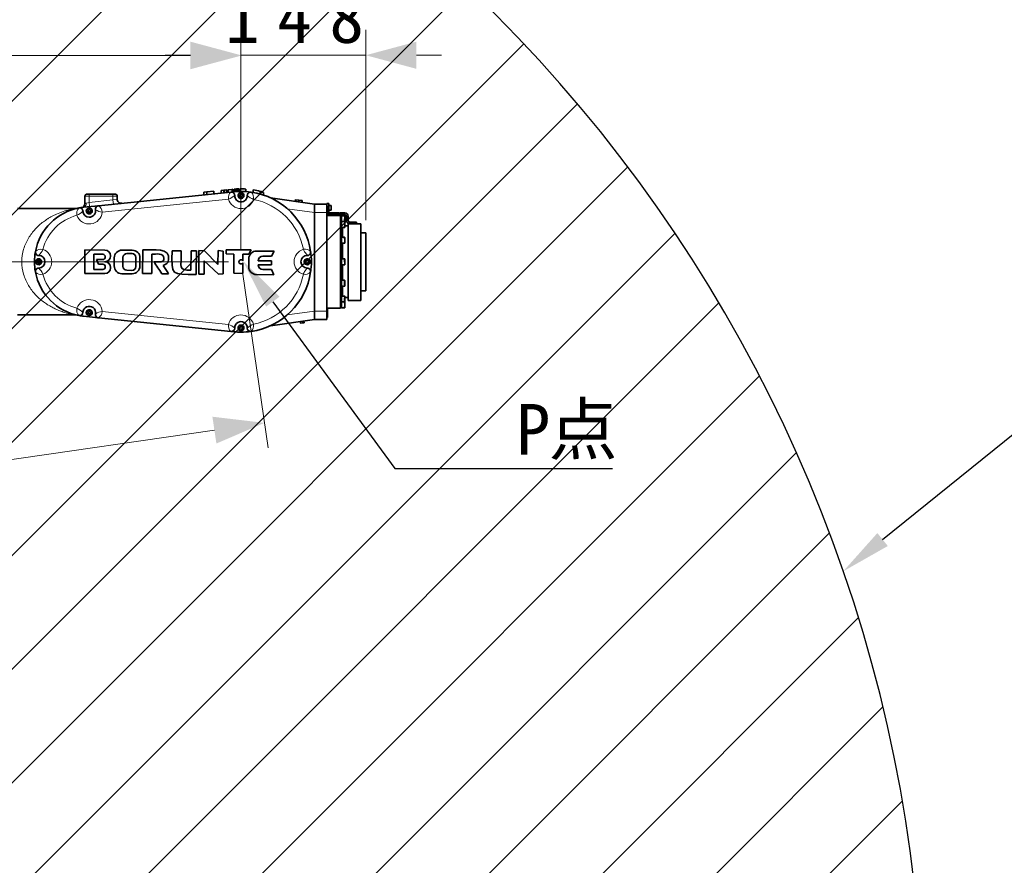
# Model space of a CAD drawing. Header units: millimetres. Extents: x 174 to 8746, y 150 to 6154.
# Tile 28 of 49: x 2796 to 3964, y 3902 to 4905. Entities that reach past the tile are written whole.
import ezdxf
from ezdxf import colors
from ezdxf.entities.mleader import LeaderData, LeaderLine
from ezdxf.math import Vec2, Vec3

# ---------------------------------------------------------------- set-up
doc = ezdxf.new("R2010")
doc.units = ezdxf.units.MM
doc.header["$MEASUREMENT"] = 0
doc.layers.add('图层0000', color=7, linetype='Continuous', lineweight=25)
doc.layers.add('图层1', color=7, linetype='Continuous', lineweight=35)
doc.dimstyles.new('线性样式 (GB)', dxfattribs={"dimtxt": 2, "dimasz": 2, "dimexe": 1, "dimexo": 0.5, "dimgap": 0.5, "dimtad": 1, "dimdsep": 46, "dimcen": -2.127267, "dimclrd": 7, "dimclre": 7, "dimclrt": 7, "dimadec": 0, "dimazin": 0, "dimtfac": 0.7, "dimtmove": 0, "dimatfit": 1, "dimfxl": 1, "dimfrac": 2, "dimtolj": 1, "dimtzin": 0, "dimlwd": 18, "dimlwe": 18, "dimarcsym": 0})

# ---------------------------------------------------------------- blocks, each defined once
blk = doc.blocks.new('DimBlk2721')
at = {"layer": '图层0000', "color": 7, "linetype": 'Continuous', "lineweight": 18}
for p, q in [((2128.4, 4497), (2128.4, 4891.9)), ((3058.9, 4632.5), (3058.9, 4891.9)), ((2188.4, 4861.9), (2998.9, 4861.9))]:
    blk.add_line(p, q, dxfattribs=at)
at = {"layer": '图层0000', "color": 7, "linetype": 'Continuous', "lineweight": -3}
for points in [[(2188.4, 4878), (2128.4, 4861.9), (2188.4, 4845.8)], [(2998.9, 4845.8), (3058.9, 4861.9), (2998.9, 4878)]]:
    blk.add_solid(points, dxfattribs=at)
at = {"layer": '图层0000', "color": 7, "linetype": 'Continuous', "lineweight": 18, "insert": (2438.6, 4875.6), "char_height": 60, "attachment_point": 8, "line_spacing_factor": 1.2}
blk.add_mtext('\\T1.375000;\\W1;\\FSimSun|b0|i0;930.5', dxfattribs=at)
blk = doc.blocks.new('DimBlk2722')
at = {"layer": '图层0000', "color": 7, "linetype": 'Continuous', "lineweight": 18}
for p, q in [((3058.9, 4632.5), (3058.9, 4892.4)), ((3206.9, 4667), (3206.9, 4892.4)), ((2998.9, 4862.4), (2968.9, 4862.4)), ((3206.9, 4862.4), (3058.9, 4862.4)), ((3266.9, 4862.4), (3296.9, 4862.4))]:
    blk.add_line(p, q, dxfattribs=at)
at = {"layer": '图层0000', "color": 7, "linetype": 'Continuous', "lineweight": -3}
for points in [[(2998.9, 4846.3), (3058.9, 4862.4), (2998.9, 4878.5)], [(3266.9, 4878.5), (3206.9, 4862.4), (3266.9, 4846.3)]]:
    blk.add_solid(points, dxfattribs=at)
at = {"layer": '图层0000', "color": 7, "linetype": 'Continuous', "lineweight": 18, "insert": (3132.9, 4876.1), "char_height": 60, "attachment_point": 8, "line_spacing_factor": 1.2}
blk.add_mtext('\\T1.515625;\\W1;\\FSimSun|b0|i0;148', dxfattribs=at)
blk = doc.blocks.new('DimBlk2723')
at = {"layer": '图层0000', "color": 7, "linetype": 'Continuous', "lineweight": 18}
for p, q in [((1476.3, 4677.5), (1476.3, 4774.6)), ((3043.9, 4617.5), (1446.3, 4617.5)), ((1476.3, 4617.5), (1476.3, 4482)), ((2113.4, 4482), (1446.3, 4482)), ((1476.3, 4422), (1476.3, 4392))]:
    blk.add_line(p, q, dxfattribs=at)
at = {"layer": '图层0000', "color": 7, "linetype": 'Continuous', "lineweight": -3}
for points in [[(1460.3, 4677.5), (1476.3, 4617.5), (1492.4, 4677.5)], [(1492.4, 4422), (1476.3, 4482), (1460.3, 4422)]]:
    blk.add_solid(points, dxfattribs=at)
at = {"layer": '图层0000', "color": 7, "linetype": 'Continuous', "lineweight": 18, "insert": (1462.7, 4615.5), "char_height": 60, "attachment_point": 8, "rotation": 90, "line_spacing_factor": 1.2}
blk.add_mtext('\\T1.328125;\\W1;\\FSimSun|b0|i0;135.5', dxfattribs=at)
blk = doc.blocks.new('DimBlk2724')
at = {"layer": '图层0000', "color": 7, "linetype": 'Continuous', "lineweight": 18}
for p, q in [((3061.1, 4602.6), (3091, 4396.8)), ((2130.6, 4467.1), (2160.5, 4261.3)), ((2215.6, 4299.6), (3027.3, 4417.8))]:
    blk.add_line(p, q, dxfattribs=at)
at = {"layer": '图层0000', "color": 7, "linetype": 'Continuous', "lineweight": -3}
for points in [[(3029.7, 4401.9), (3086.7, 4426.4), (3025, 4433.7)], [(2213.3, 4315.5), (2156.2, 4290.9), (2217.9, 4283.7)]]:
    blk.add_solid(points, dxfattribs=at)
at = {"layer": '图层0000', "color": 7, "linetype": 'Continuous', "lineweight": 18, "insert": (2564.8, 4364.2), "char_height": 60, "attachment_point": 8, "rotation": 8.2852, "line_spacing_factor": 1.2}
blk.add_mtext('\\T1.390625;\\W1;\\FSimSun|b0|i0;940.31', dxfattribs=at)

msp = doc.modelspace()

# ---------------------------------------------------------------- hatches: boundary and pattern name
at = {"layer": '图层0000', "linetype": 'Continuous', "lineweight": -3}
h = msp.add_hatch(dxfattribs=at)
h.set_pattern_fill('ANSI31', color=256, scale=95.25, style=0, pattern_type=2)
h.set_pattern_definition([(45, (0, 0), (-67.3519, 67.3519), [])])
edge = h.paths.add_edge_path(flags=16)
edge.add_arc((2928.394, 3681.96), 940.31, 261.127489, 360)
edge.add_arc((2128.394, 3681.96), 1740.31, 0, 160)
edge.add_arc((1376.64, 3955.576), 940.31, 23.285228, 160)
edge.add_arc((2128.394, 3681.96), 654.97, 0, 80.157033)
edge.add_line((2783.364, 3681.96), (2783.364, 2752.901))

# ---------------------------------------------------------------- linework, layer by layer
at = {"layer": '图层0000', "color": 251, "linetype": 'Continuous', "lineweight": 18}
for p, q in [((2878.752, 4695.46), (2873.752, 4695.46)), ((2878.752, 4697.46), (2878.752, 4695.46)), ((2878.752, 4687.818), (2878.752, 4695.46)), ((2907.037, 4695.46), (2878.752, 4695.46)), ((2907.037, 4697.46), (2907.037, 4695.46)), ((2907.037, 4690.74), (2907.037, 4695.46)), ((2912.037, 4695.46), (2907.037, 4695.46)), ((3053.88, 4703.814), (3053.88, 4700.809)), ((3056.317, 4698.02), (3056.161, 4698.145)), ((2875.226, 4687.089), (2878.752, 4687.818)), ((2878.752, 4687.818), (2907.037, 4690.74)), ((2879.266, 4682.844), (2878.752, 4687.818)), ((2894.329, 4676.358), (3043.958, 4691.818)), ((2907.037, 4690.74), (2912.036, 4691.773)), ((2907.55, 4685.767), (2907.037, 4690.74)), ((3161.194, 4683.46), (3162.894, 4683.459)), ((3161.194, 4678.46), (3161.194, 4683.46)), ((2877.124, 4680.564), (2877.016, 4680.733)), ((3113.764, 4680.401), (3145.894, 4675.86)), ((3145.894, 4675.96), (3160.894, 4675.96)), ((3161.194, 4673.46), (3161.194, 4678.46)), ((3161.494, 4679.46), (3162.894, 4679.46)), ((3172.894, 4673.46), (3172.894, 4675.46)), ((3176.394, 4672.46), (3176.394, 4562.46)), ((3177.894, 4675.46), (3177.894, 4673.46)), ((3181.794, 4668.46), (3181.794, 4671.96)), ((3176.894, 4668.46), (3177.994, 4668.46)), ((3181.794, 4659.877), (3181.794, 4664.658)), ((3189.894, 4664.46), (3189.894, 4662.46)), ((3193.894, 4662.46), (3193.894, 4664.46)), ((3176.894, 4659.977), (3177.994, 4659.977)), ((3176.894, 4640.102), (3177.994, 4640.102)), ((3181.794, 4639.929), (3181.794, 4644.71)), ((2798.894, 4617.46), (2813.894, 4617.46)), ((3139.455, 4620.037), (3139.58, 4620.193)), ((3181.794, 4613.96), (3181.794, 4617.46)), ((3181.794, 4588.46), (3181.794, 4590.21)), ((3181.794, 4569.792), (3181.794, 4570.261)), ((2877.357, 4560.06), (2877.264, 4560.237)), ((3043.958, 4543.101), (2894.329, 4558.561)), ((3145.894, 4559.059), (3113.764, 4554.518)), ((3145.894, 4558.96), (3160.894, 4558.96)), ((3161.194, 4556.469), (3161.194, 4561.469)), ((3161.194, 4551.469), (3161.194, 4556.469)), ((3129.641, 4544.643), (3129.361, 4546.623)), ((3129.796, 4544.665), (3129.516, 4546.645)), ((3131.551, 4546.933), (3131.831, 4544.952)), ((3061.472, 4536.899), (3061.628, 4536.774))]:
    msp.add_line(p, q, dxfattribs=at)
at = {"layer": '图层0000', "color": 7}
msp.add_arc((2128.394, 3681.96), 1740.31, 0, 160, dxfattribs=at)
at = {"layer": '图层0000', "color": 251, "linetype": 'Continuous', "lineweight": 18}
for centre, radius, start, end in [((3053.172, 4693.205), 9.318, 131.598789, 188.560862), ((3039.136, 4708.758), 17.613, 285.889391, 314.114502), ((3080.972, 4711.262), 21.058, 226.187811, 249.899835), ((3064.672, 4693.314), 9.245, 348.598967, 47.049031), ((2870.97, 4686.268), 4.335, 286.676444, 10.920291), ((2878.982, 4668.909), 18.563, 101.672056, 106.361976), ((2877.756, 4673.188), 14.113, 105.274418, 106.481425), ((2885.229, 4676.042), 9.105, 1.990821, 60.037633), ((3058.894, 4695.96), 15.5, 195.496745, 343.228045), ((3058.893, 4617.458), 75.502, 11.337081, 78.662916), ((2878.949, 4617.405), 57.075, 104.874749, 165.019679), ((2873.048, 4674.891), 9.054, 134.977867, 194.871418), ((2855.738, 4692.438), 21.636, 293.304025, 316.374519), ((2878.894, 4677.78), 15.5, 199.651342, 354.735833), ((2895.607, 4692.882), 16.574, 235.668004, 265.577562), ((2821.594, 4623.213), 9.217, 76.063126, 135.148215), ((2802.811, 4641.093), 22.824, 315.019658, 336.955372), ((2818.894, 4617.46), 15.5, 288.488681, 71.495034), ((3137.394, 4617.46), 15.5, 106.772088, 253.228274), ((3134.75, 4623.239), 9.244, 42.945847, 101.40626), ((2821.595, 4611.71), 9.22, 224.862627, 283.898902), ((2803.17, 4594.096), 22.38, 22.778785, 45.142071), ((2878.96, 4617.531), 57.095, 194.99422, 255.118736), ((3058.893, 4617.461), 75.502, 281.337074, 348.662991), ((3134.706, 4611.818), 9.37, 259.02529, 316.621165), ((2878.894, 4557.139), 15.5, 5.26521, 160.347729), ((2873.048, 4560.028), 9.054, 165.12965, 225.021247), ((2855.774, 4542.532), 21.574, 43.592418, 66.729406), ((2895.269, 4542.998), 15.592, 93.456902, 125.297487), ((2885.229, 4558.878), 9.105, 299.962369, 358.009173), ((3058.894, 4538.96), 15.5, 16.771965, 164.503259), ((3080.949, 4523.694), 21.015, 110.075506, 133.836868), ((3064.672, 4541.605), 9.246, 312.951088, 11.400931), ((3053.172, 4541.714), 9.318, 171.439143, 228.40121), ((3039.122, 4526.138), 17.639, 45.906866, 74.089248)]:
    msp.add_arc(centre, radius, start, end, dxfattribs=at)
for points, knots in [([(2861.118, 4680.46), (2861.118, 4680.46), (2859.414, 4680.175), (2853.819, 4678.87), (2850.988, 4678.075), (2845.084, 4676.074), (2842.711, 4675.139), (2840.07, 4673.956), (2840.064, 4673.953), (2837.919, 4672.991), (2836.162, 4672.101), (2834.783, 4671.365), (2834.782, 4671.364), (2832.886, 4670.352), (2831.028, 4669.254), (2829.573, 4668.334), (2827.764, 4667.19), (2825.984, 4665.952), (2824.493, 4664.835), (2822.736, 4663.518), (2821.239, 4662.299), (2817.921, 4659.338), (2816.491, 4657.945), (2813.387, 4654.608), (2812.055, 4653.033), (2809.229, 4649.301), (2808.03, 4647.532), (2805.568, 4643.397), (2804.541, 4641.425), (2802.547, 4636.909), (2801.743, 4634.728), (2799.625, 4627.484), (2798.894, 4622.5), (2798.894, 4617.46)], [0.000000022, 0.000000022, 0.000000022, 0.000000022, 0.023376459, 0.031188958, 0.054626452, 0.054687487, 0.078063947, 0.078063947, 0.078124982, 0.078124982, 0.093719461, 0.093719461, 0.093749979, 0.093749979, 0.10931394, 0.109374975, 0.109374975, 0.124877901, 0.124999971, 0.124999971, 0.140624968, 0.140624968, 0.156249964, 0.156249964, 0.171874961, 0.171874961, 0.187499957, 0.187499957, 0.203124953, 0.203124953, 0.21874995, 0.21874995, 0.249999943, 0.249999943, 0.249999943, 0.249999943]), ([(3137.501, 4624.959), (3137.501, 4624.959), (3136.797, 4626.757), (3133.351, 4630.138), (3132.922, 4632.3)], [0, 0, 0, 0, 0.45407927, 1, 1, 1, 1]), ([(2861.118, 4554.46), (2861.118, 4554.46), (2859.416, 4554.744), (2853.819, 4556.05), (2850.99, 4556.843), (2847.047, 4558.18), (2846.417, 4558.401), (2845.33, 4558.806), (2844.606, 4559.076), (2842.563, 4559.874), (2841.059, 4560.52), (2838.058, 4561.865), (2836.304, 4562.743), (2834.79, 4563.551), (2834.786, 4563.553), (2832.886, 4564.567), (2831.028, 4565.665), (2829.573, 4566.585), (2827.764, 4567.73), (2825.984, 4568.967), (2824.493, 4570.084), (2822.736, 4571.401), (2821.239, 4572.62), (2817.921, 4575.582), (2816.491, 4576.974), (2813.387, 4580.311), (2812.055, 4581.886), (2809.229, 4585.619), (2808.03, 4587.387), (2805.568, 4591.522), (2804.541, 4593.494), (2802.547, 4598.01), (2801.743, 4600.191), (2799.625, 4607.435), (2798.894, 4612.419), (2798.894, 4617.46)], [0, 0, 0, 0, 0.023376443, 0.031188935, 0.054626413, 0.054687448, 0.062469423, 0.06249994, 0.06249994, 0.070312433, 0.078124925, 0.078124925, 0.093688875, 0.093688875, 0.093749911, 0.093749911, 0.109313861, 0.109374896, 0.109374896, 0.124877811, 0.124999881, 0.124999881, 0.140624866, 0.140624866, 0.156249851, 0.156249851, 0.171874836, 0.171874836, 0.187499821, 0.187499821, 0.203124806, 0.203124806, 0.218749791, 0.218749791, 0.249999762, 0.249999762, 0.249999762, 0.249999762]), ([(3137.501, 4609.96), (3137.501, 4609.961), (3137.142, 4609.062), (3134.956, 4606.698), (3133.726, 4605.248), (3133.066, 4603.223), (3132.967, 4602.894), (3132.886, 4602.686), (3132.922, 4602.619)], [0, 0, 0, 0, 0.5, 0.5, 0.93554687, 0.93554687, 0.99169922, 1, 1, 1, 1])]:
    msp.add_open_spline(points, degree=3, knots=knots, dxfattribs=at)
for points, weights in [([(3161.194, 4673.45), (3161.194, 4673.45), (3161.194, 4673.46)], [1, 0.987433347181, 0.975945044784]), ([(3161.194, 4551.46), (3161.194, 4551.46), (3161.194, 4551.469)], [1, 0.987433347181, 0.975945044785])]:
    msp.add_rational_spline(points, weights, degree=2, dxfattribs=at)
at = {"layer": '图层1', "color": 7, "linetype": 'Continuous', "lineweight": 35}
for p, q in [((2873.752, 4695.46), (2873.752, 4686.721)), ((2875.752, 4697.46), (2878.752, 4697.46)), ((2878.752, 4697.46), (2907.037, 4697.46)), ((3046.986, 4700.174), (2889.776, 4683.93)), ((2907.037, 4697.46), (2910.037, 4697.46)), ((2912.037, 4695.46), (2912.037, 4691.773)), ((3018.443, 4700.24), (3014.759, 4699.86)), ((3014.759, 4696.844), (3014.759, 4699.86)), ((3026.63, 4701.086), (3018.443, 4700.24)), ((3018.443, 4697.224), (3018.443, 4700.24)), ((3026.63, 4701.086), (3026.63, 4698.07)), ((3038.383, 4702.301), (3035.518, 4702.005)), ((3035.518, 4702.005), (3035.518, 4698.989)), ((3038.383, 4702.301), (3039.377, 4702.404)), ((3038.383, 4699.285), (3038.383, 4702.301)), ((3042.243, 4702.7), (3039.377, 4702.404)), ((3039.377, 4702.404), (3039.377, 4699.388)), ((3042.243, 4699.684), (3042.243, 4702.7)), ((3043.763, 4702.857), (3043.377, 4702.817)), ((3043.377, 4702.814), (3043.377, 4699.799)), ((3048.383, 4703.334), (3043.763, 4702.857)), ((3043.763, 4702.857), (3043.763, 4699.841)), ((3050.312, 4700.517), (3046.986, 4700.174)), ((3049.494, 4703.449), (3048.383, 4703.334)), ((3048.383, 4703.334), (3048.383, 4700.318)), ((3049.494, 4703.449), (3049.786, 4703.479)), ((3049.494, 4700.433), (3049.494, 4703.449)), ((3049.786, 4703.479), (3049.786, 4700.463)), ((3050.956, 4703.595), (3050.956, 4700.581)), ((3052.301, 4703.708), (3052.301, 4700.699)), ((3053.938, 4703.818), (3053.938, 4700.812)), ((3055.4, 4700.886), (3055.4, 4703.889)), ((3056.745, 4703.933), (3056.745, 4700.932)), ((3057.281, 4695.329), (3057.541, 4697.041)), ((3057.281, 4695.329), (3058.634, 4694.247)), ((3057.541, 4697.041), (3059.155, 4697.672)), ((3058.032, 4703.955), (3058.032, 4700.955)), ((3059.155, 4697.672), (3060.507, 4696.59)), ((3060.247, 4694.878), (3060.507, 4696.59)), ((3064.698, 4700.758), (3064.698, 4703.765)), ((3073.528, 4702.713), (3073.528, 4699.667)), ((3081.715, 4697.781), (3081.715, 4700.895)), ((3085.457, 4696.622), (3085.457, 4699.78)), ((2889.776, 4683.93), (2872.214, 4682.115)), ((3060.247, 4694.878), (3058.634, 4694.247)), ((3093.775, 4693.325), (3145.894, 4685.96)), ((3123.506, 4691.143), (3123.226, 4689.163)), ((3123.506, 4691.143), (3124.112, 4691.058)), ((3123.832, 4689.077), (3124.112, 4691.058)), ((3127.632, 4690.56), (3124.112, 4691.058)), ((3127.352, 4688.58), (3127.632, 4690.56)), ((3131.292, 4690.043), (3127.632, 4690.56)), ((3131.012, 4688.063), (3131.292, 4690.043)), ((3131.292, 4690.043), (3131.616, 4689.997)), ((3131.336, 4688.017), (3131.616, 4689.997)), ((3160.894, 4685.96), (3145.894, 4685.96)), ((3145.894, 4685.96), (3145.894, 4675.96)), ((3145.894, 4685.96), (3145.894, 4684.824)), ((3160.894, 4685.96), (3160.894, 4686.46)), ((3160.894, 4686.46), (3162.894, 4686.46)), ((3160.894, 4675.96), (3160.894, 4685.96)), ((3161.194, 4683.46), (3160.894, 4683.46)), ((3162.894, 4686.46), (3162.894, 4683.459)), ((3162.894, 4684.21), (3165.819, 4684.21)), ((3162.894, 4683.459), (3162.894, 4682.605)), ((3165.894, 4684.135), (3165.894, 4678.86)), ((2793.894, 4680.46), (2861.118, 4680.46)), ((2877.164, 4677.705), (2877.965, 4679.241)), ((2878.093, 4676.243), (2877.164, 4677.705)), ((2877.965, 4679.241), (2879.695, 4679.315)), ((2878.028, 4676.345), (2879.759, 4676.419)), ((2879.824, 4676.317), (2878.093, 4676.243)), ((2879.695, 4679.315), (2880.625, 4677.853)), ((2879.759, 4676.419), (2880.56, 4677.955)), ((2880.625, 4677.853), (2879.824, 4676.317)), ((3145.894, 4675.96), (3145.894, 4558.96)), ((3145.894, 4675.96), (3145.894, 4675.86)), ((3145.894, 4675.86), (3145.894, 4559.059)), ((3160.894, 4558.96), (3160.894, 4675.96)), ((3160.894, 4673.46), (3161.194, 4673.46)), ((3160.894, 4672.46), (3176.394, 4672.46)), ((3161.494, 4683.16), (3161.494, 4678.46)), ((3161.494, 4678.46), (3161.494, 4673.76)), ((3161.494, 4676.46), (3162.894, 4676.46)), ((3162.894, 4682.605), (3162.894, 4680.314)), ((3162.894, 4680.314), (3162.894, 4679.46)), ((3162.894, 4679.46), (3162.894, 4676.46)), ((3165.744, 4678.71), (3162.894, 4678.71)), ((3172.894, 4675.46), (3163.894, 4675.46)), ((3163.895, 4673.46), (3172.894, 4673.46)), ((3165.744, 4681.46), (3165.894, 4681.46)), ((3165.744, 4680.18), (3165.894, 4680.18)), ((3165.894, 4682.74), (3165.753, 4682.74)), ((3174.894, 4675.46), (3172.894, 4675.46)), ((3172.894, 4673.46), (3174.894, 4673.46)), ((3174.894, 4673.46), (3174.894, 4675.46)), ((3177.894, 4675.46), (3175.894, 4675.46)), ((3175.894, 4675.46), (3175.894, 4673.46)), ((3175.894, 4673.46), (3177.894, 4673.46)), ((3176.894, 4562.96), (3176.894, 4671.96)), ((3181.894, 4675.46), (3177.894, 4675.46)), ((3177.894, 4673.46), (3181.894, 4673.46)), ((3181.794, 4671.96), (3177.994, 4671.96)), ((3177.994, 4671.96), (3177.994, 4668.46)), ((3181.994, 4671.759), (3181.994, 4668.46)), ((3176.894, 4665.16), (3177.994, 4665.16)), ((3176.894, 4664.927), (3177.994, 4664.927)), ((3177.994, 4668.46), (3177.994, 4665.127)), ((3177.994, 4665.127), (3177.994, 4664.658)), ((3177.994, 4665.127), (3181.809, 4665.127)), ((3177.994, 4664.658), (3177.994, 4658.127)), ((3181.794, 4665.127), (3181.794, 4668.46)), ((3181.992, 4664.957), (3181.994, 4664.505)), ((3181.994, 4668.46), (3181.994, 4665.16)), ((3181.994, 4664.505), (3181.994, 4659.977)), ((3183.894, 4666.46), (3183.894, 4671.46)), ((3185.894, 4671.46), (3185.894, 4666.46)), ((3185.894, 4571.46), (3185.894, 4662.46)), ((3200.894, 4662.46), (3185.894, 4662.46)), ((3187.894, 4662.46), (3187.894, 4664.46)), ((3189.894, 4664.46), (3187.894, 4664.46)), ((3193.894, 4664.46), (3189.894, 4664.46)), ((3195.894, 4664.46), (3193.894, 4664.46)), ((3195.894, 4664.46), (3195.894, 4662.46)), ((3200.894, 4662.46), (3200.894, 4571.46)), ((3176.894, 4658.327), (3177.994, 4658.327)), ((3177.894, 4658.327), (3177.894, 4646.26)), ((3177.994, 4658.127), (3181.794, 4658.127)), ((3178.894, 4658.127), (3178.894, 4646.46)), ((3179.394, 4658.127), (3179.394, 4646.46)), ((3181.794, 4658.127), (3181.794, 4659.877)), ((3181.994, 4659.977), (3181.994, 4658.333)), ((3181.994, 4659.96), (3185.894, 4659.96)), ((3200.994, 4657.457), (3200.994, 4658.52)), ((3200.994, 4652.771), (3200.994, 4657.457)), ((3200.994, 4650.61), (3200.994, 4652.771)), ((3206.894, 4651.96), (3200.994, 4651.96)), ((3200.994, 4646.171), (3200.994, 4650.61)), ((3206.894, 4582.96), (3206.894, 4651.96)), ((3176.894, 4646.26), (3177.994, 4646.26)), ((3176.894, 4639.66), (3177.994, 4639.66)), ((3177.894, 4639.66), (3177.894, 4620.76)), ((3177.994, 4646.46), (3181.845, 4646.46)), ((3177.994, 4646.459), (3177.994, 4644.71)), ((3177.994, 4644.71), (3177.994, 4639.929)), ((3177.994, 4639.929), (3177.994, 4639.46)), ((3177.994, 4639.46), (3181.794, 4639.46)), ((3178.894, 4639.46), (3178.894, 4620.96)), ((3179.394, 4639.46), (3179.394, 4620.96)), ((3181.794, 4639.46), (3181.794, 4639.929)), ((3181.994, 4644.644), (3181.994, 4640.102)), ((3181.994, 4640.102), (3181.994, 4639.661)), ((3200.994, 4638.716), (3200.994, 4642.149)), ((3200.994, 4635.549), (3200.994, 4638.716)), ((2873.715, 4617.699), (2873.781, 4631.508)), ((2873.781, 4631.508), (2897.555, 4631.363)), ((2884.288, 4626.417), (2884.179, 4608.43)), ((2894.966, 4626.352), (2884.288, 4626.417)), ((2917.783, 4631.298), (2929.984, 4631.224)), ((2923.544, 4627.201), (2929.655, 4627.163)), ((2942.121, 4603.48), (2942.364, 4631.439)), ((2953.247, 4626.529), (2953.078, 4603.493)), ((2977.159, 4630.455), (2987.87, 4630.496)), ((2999.552, 4607.395), (2999.718, 4630.286)), ((2999.718, 4630.286), (3006.044, 4630.359)), ((3005.813, 4602.45), (3006.044, 4630.359)), ((3008.737, 4602.816), (3008.947, 4630.755)), ((3015.714, 4630.331), (3008.947, 4630.755)), ((3015.714, 4630.331), (3031.506, 4614.131)), ((3031.506, 4614.131), (3031.643, 4630.71)), ((3031.643, 4630.71), (3037.835, 4630.102)), ((3037.835, 4630.102), (3037.644, 4603.158)), ((3041.128, 4626.721), (3041.142, 4631.576)), ((3050.394, 4626.661), (3041.128, 4626.721)), ((3070.906, 4631.576), (3041.142, 4631.576)), ((3050.245, 4603.817), (3050.394, 4626.661)), ((3061.147, 4618.543), (3061.217, 4626.392)), ((3068.043, 4626.313), (3061.217, 4626.392)), ((3070.906, 4631.576), (3068.043, 4626.313)), ((3077.353, 4630.178), (3098.208, 4630.051)), ((3095.115, 4623.958), (3098.208, 4630.051)), ((3200.994, 4623.586), (3200.994, 4628.271)), ((2817.162, 4617.447), (2818.018, 4618.953)), ((2818.039, 4615.954), (2817.162, 4617.447)), ((2818.018, 4618.953), (2819.75, 4618.966)), ((2819.771, 4615.966), (2818.039, 4615.954)), ((2819.75, 4618.966), (2820.626, 4617.472)), ((2820.626, 4617.472), (2819.771, 4615.966)), ((2873.611, 4603.696), (2873.715, 4617.699)), ((2887.453, 4620.106), (2894.928, 4620.06)), ((2890.009, 4614.807), (2887.453, 4620.106)), ((2890.009, 4614.807), (2894.895, 4614.657)), ((2897.967, 4623.315), (2897.966, 4623.155)), ((2904.235, 4624.243), (2904.237, 4624.6)), ((2908.56, 4622.187), (2908.501, 4612.535)), ((2918.933, 4622.645), (2918.867, 4611.95)), ((2934.146, 4611.857), (2934.211, 4622.552)), ((2939.095, 4622.001), (2939.036, 4612.349)), ((3015.331, 4618.588), (3015.298, 4602.928)), ((3032.076, 4602.915), (3015.331, 4618.588)), ((3061.015, 4603.586), (3061.128, 4616.336)), ((3068.071, 4611.442), (3068.13, 4621.067)), ((3095.053, 4613.788), (3079.281, 4613.884)), ((3079.309, 4618.488), (3095.081, 4618.392)), ((3084.91, 4624.021), (3095.115, 4623.958)), ((3095.081, 4618.392), (3095.053, 4613.788)), ((3136.763, 4619.073), (3135.682, 4617.72)), ((3136.313, 4616.107), (3135.682, 4617.72)), ((3138.025, 4615.847), (3136.313, 4616.107)), ((3136.763, 4619.073), (3138.476, 4618.813)), ((3139.107, 4617.199), (3138.025, 4615.847)), ((3138.476, 4618.813), (3139.107, 4617.199)), ((3176.894, 4620.76), (3177.994, 4620.76)), ((3176.894, 4617.46), (3177.994, 4618.095)), ((3177.994, 4617.46), (3176.894, 4616.825)), ((3176.894, 4614.16), (3177.994, 4614.16)), ((3177.894, 4614.16), (3177.894, 4595.26)), ((3177.994, 4620.96), (3177.994, 4617.46)), ((3177.994, 4620.96), (3181.894, 4620.96)), ((3177.994, 4617.46), (3177.994, 4613.96)), ((3177.994, 4613.96), (3181.794, 4613.96)), ((3178.894, 4613.96), (3178.894, 4595.46)), ((3179.394, 4613.96), (3179.394, 4595.46)), ((3181.994, 4617.499), (3181.994, 4614.16)), ((3200.994, 4621.671), (3200.994, 4623.586)), ((2897.386, 4603.551), (2873.611, 4603.696)), ((2884.179, 4608.43), (2894.857, 4608.365)), ((2897.895, 4611.526), (2897.894, 4611.366)), ((2904.15, 4610.233), (2904.152, 4610.59)), ((2929.813, 4603.237), (2917.612, 4603.312)), ((2923.423, 4607.338), (2929.535, 4607.301)), ((2953.078, 4603.493), (2942.121, 4603.48)), ((2972.728, 4603.268), (2964.976, 4603.328)), ((3015.298, 4602.928), (3008.737, 4602.816)), ((3037.644, 4603.158), (3032.076, 4602.915)), ((3061.015, 4603.586), (3050.245, 4603.817)), ((3077.182, 4602.219), (3098.038, 4602.092)), ((3084.814, 4608.284), (3095.019, 4608.222)), ((3095.019, 4608.222), (3098.038, 4602.092)), ((3200.994, 4607.523), (3200.994, 4613.249)), ((3200.994, 4606.649), (3200.994, 4607.523)), ((3176.894, 4595.26), (3177.994, 4595.26)), ((3177.994, 4595.46), (3181.848, 4595.46)), ((3177.994, 4595.459), (3177.994, 4594.991)), ((3177.994, 4594.991), (3177.994, 4590.21)), ((3177.994, 4590.21), (3177.994, 4588.46)), ((3181.994, 4590.344), (3181.994, 4588.66)), ((3200.994, 4592.973), (3200.994, 4599.37)), ((3200.994, 4592.77), (3200.994, 4592.973)), ((3176.894, 4588.66), (3177.994, 4588.66)), ((3177.894, 4588.66), (3177.894, 4576.592)), ((3177.994, 4588.46), (3181.794, 4588.46)), ((3178.894, 4588.46), (3178.894, 4576.792)), ((3179.394, 4588.46), (3179.394, 4576.792)), ((3200.994, 4582.148), (3200.994, 4588.745)), ((3206.894, 4582.96), (3200.994, 4582.96)), ((3200.994, 4576.399), (3200.994, 4582.148)), ((3176.894, 4576.592), (3177.994, 4576.592)), ((3176.894, 4569.992), (3177.994, 4569.992)), ((3176.894, 4569.76), (3177.994, 4569.76)), ((3177.994, 4576.792), (3177.994, 4570.261)), ((3177.994, 4576.792), (3181.813, 4576.792)), ((3177.994, 4570.261), (3177.994, 4569.792)), ((3177.994, 4569.792), (3177.994, 4566.46)), ((3177.994, 4569.792), (3181.794, 4569.792)), ((3181.894, 4566.46), (3181.799, 4569.792)), ((3181.994, 4567.346), (3181.956, 4567.346)), ((3181.994, 4571.757), (3181.992, 4576.622)), ((3181.994, 4574.96), (3185.894, 4574.96)), ((3181.994, 4570.454), (3181.994, 4569.996)), ((3181.994, 4566.46), (3181.994, 4568.233)), ((3200.894, 4571.46), (3185.894, 4571.46)), ((2878.088, 4558.673), (2877.164, 4557.208)), ((2877.97, 4555.675), (2877.164, 4557.208)), ((2877.914, 4555.782), (2879.645, 4555.714)), ((2879.701, 4555.607), (2877.97, 4555.675)), ((2878.088, 4558.673), (2879.818, 4558.605)), ((2879.645, 4555.714), (2880.569, 4557.179)), ((2880.625, 4557.072), (2879.701, 4555.607)), ((2880.625, 4557.072), (2879.818, 4558.605)), ((3145.894, 4559.059), (3145.894, 4558.96)), ((3145.894, 4558.96), (3145.894, 4548.96)), ((3176.394, 4562.46), (3160.894, 4562.46)), ((3161.194, 4561.469), (3160.894, 4561.469)), ((3160.894, 4548.96), (3160.894, 4558.96)), ((3161.494, 4561.169), (3161.494, 4556.469)), ((3161.494, 4556.469), (3161.494, 4551.769)), ((3177.994, 4566.46), (3177.994, 4562.96)), ((3181.794, 4562.96), (3177.994, 4562.96)), ((3181.794, 4562.96), (3181.894, 4566.459)), ((3181.994, 4564.687), (3181.994, 4566.46)), ((2861.118, 4554.46), (2793.894, 4554.46)), ((2889.776, 4550.989), (2872.214, 4552.804)), ((2889.776, 4550.989), (3046.986, 4534.746)), ((3145.894, 4548.96), (3093.775, 4541.594)), ((3129.344, 4546.621), (3129.623, 4544.64)), ((3129.394, 4546.628), (3129.674, 4544.647)), ((3129.785, 4544.663), (3129.506, 4546.644)), ((3129.55, 4546.65), (3129.83, 4544.669)), ((3129.57, 4546.653), (3129.85, 4544.672)), ((3129.623, 4544.64), (3129.641, 4544.643)), ((3129.641, 4544.643), (3129.674, 4544.647)), ((3129.785, 4544.663), (3129.672, 4544.647)), ((3129.796, 4544.665), (3129.785, 4544.663)), ((3129.83, 4544.669), (3129.796, 4544.665)), ((3129.85, 4544.672), (3129.83, 4544.669)), ((3131.831, 4544.952), (3129.85, 4544.672)), ((3133.784, 4545.228), (3131.831, 4544.952)), ((3133.784, 4545.228), (3133.505, 4547.209)), ((3133.811, 4545.232), (3133.532, 4547.212)), ((3145.894, 4550.095), (3145.894, 4548.96)), ((3145.894, 4548.96), (3160.894, 4548.96)), ((3160.894, 4551.469), (3161.194, 4551.469)), ((3046.986, 4534.746), (3050.312, 4534.402)), ((3057.281, 4538.329), (3057.541, 4540.041)), ((3058.634, 4537.247), (3057.281, 4538.329)), ((3057.541, 4540.041), (3059.155, 4540.672)), ((3060.247, 4537.878), (3058.634, 4537.247)), ((3059.155, 4540.672), (3060.507, 4539.59)), ((3060.507, 4539.59), (3060.247, 4537.878))]:
    msp.add_line(p, q, dxfattribs=at)
for centre in [(3181.794, 4658.327), (3181.794, 4639.66), (3181.794, 4588.66), (3181.794, 4569.992)]:
    msp.add_circle(centre, 0.2, dxfattribs=at)
for centre, radius, start, end in [((2875.752, 4695.46), 2, 90, 180), ((2910.037, 4695.46), 2, 0, 90.001002), ((3047.397, 4696.195), 4, 358.827809, 95.89915), ((3058.894, 4617.46), 83.5, 90.000004, 95.899152), ((3058.894, 4617.46), 86.5, 94.371657, 95.265703), ((3058.894, 4695.96), 7.5, 178.827809, 270.000004), ((3058.894, 4617.46), 86.5, 93.284669, 94.371657), ((3058.894, 4617.46), 86.5, 92.315155, 93.284669), ((3058.894, 4695.96), 3.5, 141.360598, 321.360598), ((3058.894, 4617.46), 86.5, 91.423794, 92.315155), ((3058.963, 4695.976), 3.344, 142.310653, 320.410542), ((3058.894, 4695.96), 3.5, 321.360598, 141.360598), ((3058.894, 4695.96), 3.3, 321.361873, 141.359323), ((3058.894, 4617.46), 86.5, 86.152961, 90.571513), ((3058.894, 4617.46), 83.5, 81.683607, 90.000004), ((3058.894, 4695.96), 7.5, 270.000004, 0.817183), ((3070.393, 4696.124), 4, 81.683608, 180.817183), ((3058.894, 4617.46), 83.5, 8.316397, 81.683607), ((3058.894, 4617.46), 86.5, 74.703242, 80.260206), ((3058.894, 4617.46), 86.5, 72.116381, 74.703242), ((2868.752, 4686.721), 5, 278.605522, 359.999846), ((2890.187, 4679.951), 4, 95.89915, 190.884859), ((2917.037, 4691.773), 5, 180.000131, 275.898264), ((3161.194, 4683.16), 0.3, 0, 90), ((3238.755, 4680.464), 73.031, 177.059768, 181.376133), ((3152.883, 4683.067), 13.014, 358.55728, 4.841324), ((2878.894, 4617.46), 65, 100.859623, 169.133672), ((2861.118, 4695.46), 15, 270.000075, 282.838493), ((2878.894, 4617.46), 65, 95.899152, 100.859623), ((2867.402, 4677.367), 4, 2.05514, 100.859623), ((2878.894, 4677.78), 7.5, 182.05514, 270.000004), ((2878.894, 4677.779), 3.5, 122.449872, 302.449872), ((2878.965, 4677.772), 3.344, 123.399927, 301.499817), ((2878.894, 4677.779), 3.5, 302.449872, 122.449872), ((2878.894, 4677.779), 3.3, 302.451147, 122.448597), ((2878.894, 4677.78), 7.5, 270.000004, 10.884859), ((3161.194, 4673.76), 0.3, 270, 0.001052), ((3163.894, 4676.46), 3, 216.869897, 270.009321), ((3163.894, 4676.46), 1, 180, 270), ((3165.744, 4678.86), 0.15, 270.000001, 0.00785), ((3176.394, 4671.96), 0.5, 0.00005, 90), ((3177.992, 4661.969), 9.79, 89.984191, 96.435347), ((3176.895, 4661.887), 9.873, 86.808382, 90.001941), ((3181.794, 4671.76), 0.2, 359.987472, 89.985651), ((3181.894, 4671.46), 4, 0, 90), ((3181.894, 4671.46), 2, 0, 90), ((3180.298, 4652.734), 12.234, 100.851609, 106.151633), ((3181.665, 4651.785), 13.22, 106.119818, 111.152674), ((3185.087, 4664.796), 3.296, 174.251106, 182.406531), ((3181.794, 4664.927), 0.2, 8.63308, 85.74489), ((3181.794, 4665.16), 0.2, 324.414752, 0.027039), ((3187.894, 4666.46), 4, 180, 269.993929), ((3187.894, 4666.46), 2, 180, 270), ((3200.794, 4658.52), 0.2, 0, 60.000002), ((3200.794, 4652.771), 0.2, 0, 60.000001), ((3188.678, 4621.066), 26.328, 113.941784, 116.589102), ((3190.591, 4619.422), 28.162, 116.57033, 119.101349), ((3194.965, 4645.204), 13.18, 174.531516, 182.14791), ((3181.794, 4646.26), 0.2, 26.766107, 74.438687), ((3158.651, 4645.212), 23.35, 358.605749, 2.788879), ((3200.794, 4646.171), 0.2, 299.999998, 0), ((3200.794, 4642.149), 0.2, 0, 60.000001), ((2878.894, 4617.46), 65, 169.133672, 190.866328), ((2818.988, 4628.959), 4, 169.133671, 269.53291), ((2818.894, 4617.46), 7.5, 270.46709, 89.53291), ((2894.941, 4623.327), 3.025, 359.769809, 89.532606), ((2897.501, 4624.627), 6.737, 359.769809, 89.532606), ((2917.746, 4622.112), 9.186, 89.769809, 179.532606), ((2923.525, 4622.608), 4.593, 89.767723, 179.534692), ((2929.618, 4622.571), 4.593, 359.766752, 89.531843), ((2929.909, 4622.038), 9.186, 359.769809, 89.532606), ((3077.316, 4620.992), 9.186, 89.769809, 179.532606), ((3137.394, 4617.46), 7.5, 90.000004, 270.000004), ((3137.394, 4617.46), 7.5, 89.182821, 90.000004), ((3137.558, 4628.958), 4, 270.000004, 8.316397), ((3058.894, 4617.46), 83.5, 351.683603, 8.316397), ((3200.794, 4635.549), 0.2, 299.999999, 0), ((3200.794, 4628.271), 0.2, 0, 60.000001), ((2818.894, 4617.46), 3.5, 120.401275, 300.401274), ((2818.894, 4617.46), 3.3, 120.402497, 300.400052), ((2818.894, 4617.46), 3.5, 300.401274, 120.401275), ((2818.894, 4617.46), 3.3, 300.40255, 120.399999), ((2894.793, 4611.557), 3.102, 359.430543, 88.124523), ((2894.864, 4623.161), 3.102, 271.177892, 359.871872), ((2897.499, 4624.298), 6.737, 269.769809, 359.532606), ((2897.245, 4610.658), 6.907, 359.429442, 88.121526), ((3058.894, 4617.46), 2.5, 25.678506, 333.304575), ((3084.859, 4613.862), 5.578, 179.767576, 269.534839), ((3084.887, 4618.442), 5.578, 89.769294, 179.533121), ((3137.394, 4617.46), 3.5, 51.360598, 231.360598), ((3137.41, 4617.391), 3.344, 52.310653, 230.410542), ((3137.394, 4617.46), 3.5, 231.360598, 51.360598), ((3137.394, 4617.46), 3.3, 231.361873, 51.359323), ((3212.842, 4618.323), 31.06, 175.130575, 181.59306), ((3181.794, 4614.16), 0.2, 270.009338, 359.983992), ((3143.324, 4618.536), 38.685, 358.465109, 3.505598), ((3200.794, 4621.671), 0.2, 299.999999, 0), ((3200.794, 4613.249), 0.2, 0, 60.000001), ((2818.988, 4605.96), 4, 90.46709, 190.866328), ((2878.894, 4617.46), 65, 190.866328, 259.140385), ((2894.869, 4611.391), 3.025, 269.769809, 359.532606), ((2897.413, 4610.288), 6.737, 269.769809, 359.532606), ((2917.687, 4612.498), 9.186, 179.769809, 269.532606), ((2923.46, 4611.931), 4.593, 179.767723, 269.534692), ((2929.553, 4611.894), 4.593, 269.770572, 359.535663), ((2929.85, 4612.424), 9.186, 269.769809, 359.532606), ((2903.864, 4567.442), 77.625, 27.485531, 35.932968), ((3077.257, 4611.405), 9.186, 179.769809, 269.532606), ((3058.894, 4617.46), 83.5, 278.316401, 351.683603), ((3137.394, 4617.46), 7.5, 270.000004, 270.817179), ((3137.558, 4605.961), 4, 351.683606, 90.817179), ((3200.794, 4606.649), 0.2, 299.999999, 0), ((3164.298, 4615.497), 28.162, 296.57033, 299.101349), ((3166.21, 4613.853), 26.328, 293.941784, 296.589102), ((3288.768, 4590.361), 106.974, 177.519845, 180.081344), ((3181.794, 4595.26), 0.2, 27.747132, 75.517259), ((3179.919, 4595.02), 1.975, 359.157186, 12.865935), ((3183.505, 4595.001), 1.571, 167.218218, 182.222642), ((3068.942, 4591.203), 113.055, 359.564582, 1.894089), ((3160.581, 4594.266), 21.42, 358.574421, 2.897523), ((3200.794, 4599.37), 0.2, 0, 60.000001), ((3200.794, 4592.77), 0.2, 299.999999, 0), ((3200.794, 4588.748), 0.2, 0, 60.000002), ((3200.794, 4582.148), 0.2, 299.999999, 0), ((3173.224, 4583.135), 13.22, 286.119818, 291.152674), ((3174.591, 4582.185), 12.234, 280.851609, 286.151633), ((3369.459, 4568.724), 187.671, 178.070593, 179.530565), ((3159.387, 4574.808), 22.509, 0.596218, 5.05732), ((3181.794, 4576.592), 0.2, 8.635298, 86.126866), ((3234.888, 4573.968), 52.962, 177.127555, 178.869729), ((3025.565, 4570.726), 156.429, 359.900327, 1.570242), ((3021.682, 4570.951), 160.316, 358.394486, 359.574069), ((3181.794, 4569.759), 0.201, 0.050156, 35.546676), ((3200.794, 4576.399), 0.2, 299.999998, 0), ((2867.402, 4557.552), 4, 269.999304, 357.944868), ((2878.894, 4557.14), 7.5, 349.115163, 177.944868), ((2878.894, 4557.14), 3.5, 117.756908, 297.756908), ((2878.964, 4557.127), 3.344, 118.706963, 296.806852), ((2878.894, 4557.14), 3.5, 297.756908, 117.756908), ((2878.894, 4557.14), 3.3, 297.758183, 117.755633), ((2890.187, 4554.968), 4, 169.115087, 264.10085), ((3161.194, 4561.169), 0.3, 0, 90), ((3176.394, 4562.96), 0.5, 270, 0.000114), ((3176.897, 4572.95), 9.79, 269.98419, 276.435347), ((3177.994, 4573.032), 9.873, 266.808382, 270.001941), ((3181.794, 4563.16), 0.2, 270.015682, 0.063844), ((3021.767, 4561.969), 160.232, 0.42558, 1.605795), ((2861.118, 4539.459), 15, 77.161507, 89.999926), ((2867.402, 4557.552), 4, 259.140385, 269.999304), ((2878.894, 4617.46), 65, 259.140385, 264.100852), ((3058.894, 4538.96), 7.5, 359.182825, 181.172196), ((3161.194, 4551.769), 0.3, 270, 0.001052), ((3047.397, 4538.724), 4, 264.100851, 270.000004), ((3047.397, 4538.724), 4, 270.000004, 1.172196), ((3058.894, 4617.46), 83.5, 264.100852, 270.000004), ((3058.894, 4538.96), 3.5, 141.360598, 321.360598), ((3058.894, 4538.96), 3.3, 141.361873, 321.359323), ((3058.894, 4538.96), 3.5, 321.360598, 141.360598), ((3058.826, 4538.944), 3.344, 322.310653, 140.410542), ((3058.894, 4617.46), 83.5, 270.000004, 278.316401), ((3070.393, 4538.796), 4, 179.182825, 270.000025), ((3070.393, 4538.796), 4, 270.000025, 278.3164)]:
    msp.add_arc(centre, radius, start, end, dxfattribs=at)
for points in [[(2972.916, 4619.575), (2975.825, 4634.829), (2955.136, 4631.301), (2942.364, 4631.439)], [(2967.439, 4621.675), (2967.448, 4628.411), (2957.591, 4626.432), (2953.247, 4626.529)], [(3005.813, 4602.45), (2976.477, 4602.515), (2976.217, 4600.224), (2977.159, 4630.455)], [(2987.87, 4630.496), (2988.404, 4610.518), (2984.089, 4607.28), (2999.552, 4607.395)], [(2955.82, 4617.499), (2962.726, 4617.457), (2967.431, 4615.917), (2967.439, 4621.675)], [(2964.976, 4603.328), (2962.296, 4608.281), (2958.127, 4612.462), (2955.82, 4617.499)], [(2972.916, 4619.575), (2971.98, 4614.67), (2970.348, 4615.245), (2966.718, 4612.996)]]:
    msp.add_open_spline(points, degree=3, dxfattribs=at)

# ---------------------------------------------------------------- texts
at = {"layer": '图层0000', "color": 7, "linetype": 'Continuous', "lineweight": -3, "insert": (3385.008, 4382.383), "char_height": 60, "attachment_point": 7}
msp.add_mtext('{\\fSimSun|b0|i0|c0|p0;\\T0.95000;P点}', dxfattribs=at)

# ---------------------------------------------------------------- dimensions: what is measured, and where the dimension line sits
at = {"layer": '图层0000', "color": 7, "linetype": 'Continuous', "lineweight": -3}
dim = msp.add_linear_dim(base=(3058.894, 4861.926), p1=(2128.394, 4481.96), p2=(3058.894, 4617.46), text='\\T1.25;\\W1;\\FSimSun;<>', dimstyle='线性样式 (GB)', override={"dimscale": 1, "dimtxt": 60, "dimasz": 60, "dimexe": 30, "dimexo": 15, "dimgap": 15, "dimtad": 1, "dimtih": 0, "dimtoh": 0, "dimdec": 2, "dimlfac": 1, "dimrnd": 0, "dimzin": 8, "dimdsep": 46, "dimlunit": 2, "dimpost": '<>', "dimtxsty": 'Standard', "dimsah": 0, "dimtsz": 0, "dimcen": -63.818014, "dimdle": 0, "dimse1": 0, "dimse2": 0, "dimsd1": 0, "dimsd2": 0, "dimclrd": 7, "dimclre": 7, "dimclrt": 7, "dimaunit": 0, "dimadec": 0, "dimazin": 2, "dimtol": 0, "dimlim": 0, "dimtp": 0, "dimtm": 0, "dimtfac": 0.7, "dimtdec": 2, "dimtix": 0, "dimtofl": 1, "dimtmove": 0, "dimatfit": 1, "dimtfillclr": 0, "dimfrac": 2, "dimtzin": 0, "dimlwd": 18, "dimlwe": 18}, dxfattribs=at)
dim.commit()
dim.dimension.update_dxf_attribs({"geometry": 'DimBlk2721', "text_midpoint": (2438.562, 4861.926), "dimtype": 160})
for base, p1, p2, angle, override, picture, middle in [((3058.894, 4862.425), (3206.894, 4651.96), (3058.894, 4617.46), 180, {"dimscale": 1, "dimtxt": 60, "dimasz": 60, "dimexe": 30, "dimexo": 15, "dimgap": 15, "dimtad": 1, "dimtih": 0, "dimtoh": 0, "dimdec": 2, "dimlfac": 1, "dimrnd": 0, "dimzin": 8, "dimdsep": 46, "dimlunit": 2, "dimpost": '<>', "dimtxsty": 'Standard', "dimsah": 0, "dimtsz": 0, "dimcen": -63.818014, "dimdle": 0, "dimse1": 0, "dimse2": 0, "dimsd1": 0, "dimsd2": 0, "dimclrd": 7, "dimclre": 7, "dimclrt": 7, "dimaunit": 0, "dimadec": 0, "dimazin": 2, "dimtol": 0, "dimlim": 0, "dimtp": 0, "dimtm": 0, "dimtfac": 0.7, "dimtdec": 2, "dimtix": 0, "dimtofl": 0, "dimtmove": 0, "dimatfit": 1, "dimtfillclr": 0, "dimfrac": 2, "dimtzin": 0, "dimlwd": 18, "dimlwe": 18}, 'DimBlk2722', (3132.894, 4862.425)), ((1476.337, 4481.96), (3058.894, 4617.46), (2128.394, 4481.96), 270, {"dimscale": 1, "dimtxt": 60, "dimasz": 60, "dimexe": 30, "dimexo": 15, "dimgap": 15, "dimtad": 1, "dimtih": 0, "dimtoh": 0, "dimdec": 2, "dimlfac": 1, "dimrnd": 0, "dimzin": 8, "dimdsep": 46, "dimlunit": 2, "dimpost": '<>', "dimtxsty": 'Standard', "dimsah": 0, "dimtsz": 0, "dimcen": -63.818014, "dimdle": 0, "dimse1": 0, "dimse2": 0, "dimsd1": 0, "dimsd2": 0, "dimclrd": 7, "dimclre": 7, "dimclrt": 7, "dimaunit": 0, "dimadec": 0, "dimazin": 2, "dimtol": 0, "dimlim": 0, "dimtp": 0, "dimtm": 0, "dimtfac": 0.7, "dimtdec": 2, "dimtix": 0, "dimtofl": 0, "dimtmove": 0, "dimatfit": 1, "dimtfillclr": 0, "dimfrac": 2, "dimtzin": 0, "dimlwd": 18, "dimlwe": 18}, 'DimBlk2723', (1476.337, 4615.481)), ((3086.711, 4426.438), (2128.394, 4481.96), (3058.894, 4617.46), 8.285212, {"dimscale": 1, "dimtxt": 60, "dimasz": 60, "dimexe": 30, "dimexo": 15, "dimgap": 15, "dimtad": 1, "dimtih": 0, "dimtoh": 0, "dimdec": 2, "dimlfac": 1, "dimrnd": 0, "dimzin": 8, "dimdsep": 46, "dimlunit": 2, "dimpost": '<>', "dimtxsty": 'Standard', "dimsah": 0, "dimtsz": 0, "dimcen": -63.818014, "dimdle": 0, "dimse1": 0, "dimse2": 0, "dimsd1": 0, "dimsd2": 0, "dimclrd": 7, "dimclre": 7, "dimclrt": 7, "dimaunit": 0, "dimadec": 0, "dimazin": 2, "dimtol": 0, "dimlim": 0, "dimtp": 0, "dimtm": 0, "dimtfac": 0.7, "dimtdec": 2, "dimtix": 0, "dimtofl": 1, "dimtmove": 0, "dimatfit": 1, "dimtfillclr": 0, "dimfrac": 2, "dimtzin": 0, "dimlwd": 18, "dimlwe": 18}, 'DimBlk2724', (2566.815, 4350.73))]:
    dim = msp.add_linear_dim(base=base, p1=p1, p2=p2, angle=angle, text='\\T1.25;\\W1;\\FSimSun;<>', dimstyle='线性样式 (GB)', override=override, dxfattribs=at)
    dim.commit()
    dim.dimension.update_dxf_attribs({"geometry": picture, "text_midpoint": middle, "dimtype": 160})

# ---------------------------------------------------------------- leaders
ml = msp.add_multileader_mtext('Standard', dxfattribs=at)
ml.set_content('')
ml.set_leader_properties(color=7)
ml.build(insert=Vec2(0, 0))
ml.multileader.update_dxf_attribs({"text_right_attachment_type": 6, "dogleg_length": 446.502, "arrow_head_size": 60})
ctx = ml.context
ctx.base_point, ctx.char_height, ctx.arrow_head_size, ctx.landing_gap_size = Vec3(665.413, 519.679), 5.4, 60, 30
ctx.right_attachment = 6
notes = []
notes.append((ctx, [(0, (1, 1, 0), (4417.074, 4770.049), (1, 0), 446.502, [(0, [(3773.262, 4250.37)], 0, [])])]))
ctx.mtext, ml.multileader.dxf.content_type = None, 0
ml = msp.add_multileader_mtext('Standard', dxfattribs=at)
ml.set_content('')
ml.set_leader_properties(color=7)
ml.build(insert=Vec2(0, 0))
ml.multileader.update_dxf_attribs({"text_right_attachment_type": 6, "dogleg_length": 258.089, "arrow_head_size": 60})
ctx = ml.context
ctx.base_point, ctx.char_height, ctx.arrow_head_size, ctx.landing_gap_size = Vec3(201.963, -246.19), 5.4, 60, 30
ctx.right_attachment = 6
notes.append((ctx, [(0, (1, 1, 0), (3241.511, 4372.353), (1, 0), 258.089, [(0, [(3061.147, 4618.543)], 0, [])])]))
ctx.mtext, ml.multileader.dxf.content_type = None, 0
for ctx, leaders in notes:
    for number, flags, end, landing, length, lines in leaders:
        leader = LeaderData()
        leader.index, (leader.has_last_leader_line, leader.has_dogleg_vector, leader.attachment_direction) = number, flags
        leader.last_leader_point, leader.dogleg_vector, leader.dogleg_length = Vec3(end), Vec3(landing), length
        for number, points, colour, breaks in lines:
            line = LeaderLine()
            line.index, line.vertices, line.color, line.breaks = number, Vec3.list(points), colors.encode_raw_color(colour), breaks
            leader.lines.append(line)
        ctx.leaders.append(leader)

doc.saveas('drawing.dxf')
